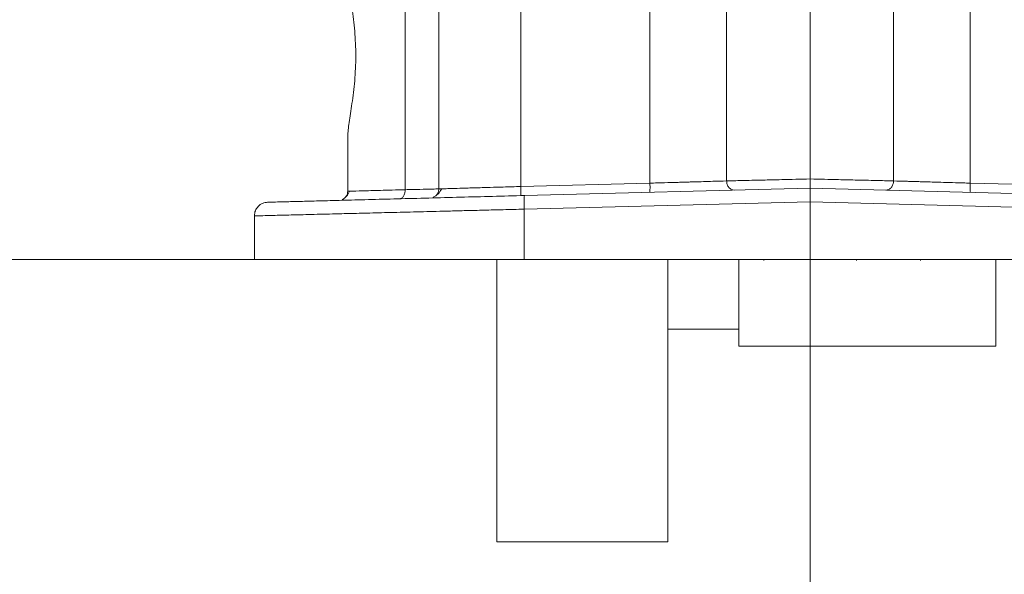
# Model space of a CAD drawing. Header units: inches. Extents: x 0.3 to 33.9, y 0.2 to 21.7.
# Tile 3 of 23: x 4.1 to 8.4, y 5.3 to 7.8. Entities that reach past the tile are written whole.
import ezdxf

# ---------------------------------------------------------------- set-up
doc = ezdxf.new("R2010")
doc.units = ezdxf.units.IN
doc.header["$MEASUREMENT"] = 0
doc.layers.add('SLD-0', color=7, linetype='Continuous', lineweight=15)
doc.styles.add('SLDTEXTSTYLE0', font='TXT', dxfattribs={"width": 0.75})
doc.dimstyles.new('SLDDIMSTYLE2', dxfattribs={"dimtxt": 0.25, "dimasz": 0.13, "dimexe": 0, "dimexo": 0.0625, "dimgap": 0.0625, "dimtad": 0, "dimtih": 1, "dimtoh": 1, "dimdec": 4, "dimrnd": 1e-09, "dimzin": 4, "dimdsep": 46, "dimtxsty": 'SLDTEXTSTYLE0', "dimsah": 1, "dimcen": 0.09, "dimadec": 0, "dimazin": 1, "dimtfac": 1, "dimtdec": 4, "dimtofl": 0, "dimtmove": 0, "dimatfit": 3, "dimfxl": 1, "dimfrac": 2, "dimtolj": 1, "dimtzin": 12, "dimarcsym": 0})

# ---------------------------------------------------------------- blocks, each defined once
blk = doc.blocks.new('*D19')
at = {"layer": 'SLD-0'}
for p, q in [((7.5217, 14.0334), (2.3019, 14.0334)), ((2.4269, 14.0334), (2.4269, 10.7931)), ((1.9478, 10.4191), (1.897, 10.4191)), ((1.897, 10.4191), (1.897, 10.0222)), ((2.906, 10.4191), (2.9568, 10.4191)), ((2.9568, 10.4191), (2.9568, 10.0222)), ((1.897, 10.0222), (1.9478, 10.0222)), ((2.9568, 10.0222), (2.906, 10.0222)), ((2.4269, 6.7312), (2.4269, 9.9714)), ((7.5217, 6.7312), (2.3019, 6.7312))]:
    blk.add_line(p, q, dxfattribs=at)
for points in [[(2.4269, 14.0334), (2.4069, 13.9034), (2.4469, 13.9034)], [(2.4269, 6.7312), (2.4469, 6.8612), (2.4069, 6.8612)]]:
    blk.add_solid(points, dxfattribs=at)
at = {"layer": 'SLD-0', "char_height": 0.25, "attachment_point": 1, "style": 'SLDTEXTSTYLE0'}
for s, insert in [('7.30', (2.002, 10.7921, 0.0039)), ('185.5', (2.0112, 10.3445, 0.0039))]:
    blk.add_mtext(s, dxfattribs=dict(at, insert=insert))

msp = doc.modelspace()

# ---------------------------------------------------------------- linework, layer by layer
at = {"color": 7, "linetype": 'Continuous', "lineweight": 15}
for p, q in [((6.86865, 7.06721), (6.86865, 8.14379)), ((8.27481, 8.14379), (8.27481, 7.06721)), ((7.20514, 8.03341), (7.20514, 7.07695)), ((7.93832, 8.03341), (7.93832, 7.07695)), ((5.79383, 7.03842), (5.79383, 7.9092)), ((5.94173, 7.8616), (5.94173, 7.04194)), ((6.30184, 7.83677), (6.30184, 7.05237)), ((5.54173, 7.03147), (5.54173, 7.27348)), ((5.5416, 7.23554), (5.54173, 7.23567)), ((6.30184, 7.05237), (6.86865, 7.06721)), ((8.27481, 7.06721), (8.84162, 7.05237)), ((5.55227, 7.03176), (5.54173, 7.03147)), ((7.57173, 7.04566), (6.31788, 7.01283)), ((8.82558, 7.01283), (7.57173, 7.04566)), ((7.57173, 6.98572), (6.31631, 6.95285)), ((8.82715, 6.95285), (7.57173, 6.98572)), ((7.57173, 6.73117), (7.57173, 6.98572)), ((5.13173, 6.73117), (5.13173, 6.92332)), ((6.31631, 6.73117), (6.31631, 6.95285)), ((6.19673, 6.73117), (6.19673, 5.49117)), ((7.57173, 6.73117), (6.31631, 6.73117)), ((6.94673, 6.73117), (6.94673, 5.49117)), ((7.25873, 6.73117), (7.25873, 6.35067)), ((7.36823, 6.73117), (7.36823, 6.72714)), ((8.82715, 6.73117), (7.57173, 6.73117)), ((7.77523, 6.72714), (7.77523, 6.73117)), ((8.05623, 6.73117), (8.05623, 6.72715)), ((8.38673, 6.73117), (8.38673, 6.35067)), ((6.94673, 6.42617), (7.25873, 6.42617)), ((7.25873, 6.35067), (8.38673, 6.35067)), ((6.19673, 5.49117), (6.94673, 5.49117))]:
    msp.add_line(p, q, dxfattribs=at)
for points, knots in [([(5.54173, 7.97885), (5.54308, 7.96032), (5.54577, 7.92339), (5.56058, 7.83744), (5.57343, 7.73684), (5.57884, 7.62617), (5.57343, 7.5155), (5.56058, 7.41489), (5.54577, 7.32895), (5.54308, 7.29201), (5.54173, 7.27348)], [0, 0, 0, 0, 0.1260408, 0.251244, 0.3758357, 0.5000001, 0.6241644, 0.748756, 0.8739592, 1, 1, 1, 1]), ([(6.30184, 7.05237), (6.30195, 7.04713), (6.30216, 7.03666), (6.30202, 7.02345), (6.30157, 7.0142), (6.30106, 7.01299), (6.3008, 7.01238)], [0, 0, 0, 0, 0.2499994, 0.4999989, 0.7500004, 1, 1, 1, 1]), ([(6.8676, 7.02722), (6.86786, 7.02783), (6.86838, 7.02904), (6.86883, 7.03829), (6.86897, 7.0515), (6.86876, 7.06197), (6.86865, 7.06721)], [0, 0, 0, 0, 0.2499992, 0.500002, 0.7500015, 1, 1, 1, 1]), ([(6.86865, 7.06721), (6.89019, 7.06783), (6.92988, 7.06897), (6.97661, 7.07031), (7.00806, 7.07123), (7.02762, 7.0718), (7.04445, 7.07229), (7.08563, 7.07349), (7.14582, 7.07522), (7.18602, 7.07639), (7.20514, 7.07695)], [0, 0, 0, 0, 0.1638753, 0.3019341, 0.361302, 0.414199, 0.4606238, 0.5005765, 0.7624537, 1, 1, 1, 1]), ([(7.20514, 7.07695), (7.22617, 7.07745), (7.27021, 7.0785), (7.35551, 7.08052), (7.45731, 7.08297), (7.52966, 7.08468), (7.57173, 7.08567)], [0, 0, 0, 0, 0.2387463, 0.50002, 0.7092209, 1, 1, 1, 1]), ([(7.20514, 7.07695), (7.20572, 7.07164), (7.20687, 7.06104), (7.21481, 7.04765), (7.22621, 7.03854), (7.23508, 7.03749), (7.23951, 7.03696)], [0, 0, 0, 0, 0.2501851, 0.4999998, 0.7498155, 1, 1, 1, 1]), ([(7.57173, 7.04566), (7.57172, 7.04586), (7.57171, 7.04631), (7.57169, 7.05188), (7.57168, 7.05918), (7.57169, 7.06667), (7.57169, 7.07566), (7.57169, 7.08227), (7.57169, 7.08567)], [0, 0, 0, 0, 0.1954339, 0.4269913, 0.556484, 0.6951489, 0.8431017, 1, 1, 1, 1]), ([(7.57173, 7.08567), (7.61381, 7.08468), (7.68615, 7.08297), (7.78795, 7.08052), (7.87326, 7.0785), (7.9173, 7.07745), (7.93832, 7.07695)], [0, 0, 0, 0, 0.2907764, 0.49998, 0.761252, 1, 1, 1, 1]), ([(7.93832, 7.07695), (7.93775, 7.07164), (7.93659, 7.06104), (7.92865, 7.04765), (7.91725, 7.03854), (7.90839, 7.03749), (7.90395, 7.03696)], [0, 0, 0, 0, 0.25018502, 0.49999981, 0.74981489, 1, 1, 1, 1]), ([(7.93832, 7.07695), (7.95734, 7.07639), (7.98142, 7.0757), (8.01819, 7.07463), (8.03867, 7.07404), (8.06068, 7.0734), (8.08609, 7.07267), (8.11802, 7.07174), (8.16003, 7.07051), (8.21358, 7.06897), (8.25327, 7.06783), (8.27481, 7.06721)], [0, 0, 0, 0, 0.2373812, 0.3006968, 0.365545, 0.4319247, 0.4998369, 0.5861313, 0.6982709, 0.8362354, 1, 1, 1, 1]), ([(8.27481, 7.06721), (8.27471, 7.06197), (8.2745, 7.0515), (8.27464, 7.03829), (8.27509, 7.02904), (8.2756, 7.02783), (8.27586, 7.02722)], [0, 0, 0, 0, 0.2499985, 0.499998, 0.7500008, 1, 1, 1, 1]), ([(6.31788, 7.01283), (6.27104, 7.0116), (6.176, 7.00911), (6.03471, 7.00541), (5.89427, 7.00173), (5.75822, 6.99817), (5.63022, 6.99482), (5.51444, 6.99179), (5.41376, 6.98915), (5.33049, 6.98697), (5.26635, 6.98529), (5.22193, 6.98413), (5.19504, 6.98342), (5.19177, 6.98334), (5.19016, 6.9833)], [0, 0, 0, 0, 0.0780394, 0.1583242, 0.2407101, 0.3262914, 0.4128019, 0.5000535, 0.5873113, 0.6738107, 0.7593637, 0.8417373, 0.9219918, 1, 1, 1, 1]), ([(5.54934, 7.03205), (5.54575, 7.02383), (5.53834, 7.00685), (5.5243, 6.99875), (5.51706, 6.99457)], [0, 0, 0, 0, 0.484096, 1, 1, 1, 1]), ([(5.53162, 7.00544), (5.53436, 7.00895), (5.54033, 7.01657), (5.54124, 7.02625), (5.54173, 7.03147)], [0, 0, 0, 0, 0.4604586, 1, 1, 1, 1]), ([(5.76833, 6.99844), (5.77175, 6.99913), (5.77859, 7.00052), (5.78711, 7.00971), (5.79288, 7.02289), (5.79354, 7.03324), (5.79387, 7.03842)], [0, 0, 0, 0, 0.2501832, 0.5000216, 0.7498456, 1, 1, 1, 1]), ([(5.94173, 7.04194), (5.94002, 7.0419), (5.93655, 7.04181), (5.90769, 7.04111), (5.86189, 7.04003), (5.81675, 7.03897), (5.79383, 7.03842)], [0, 0, 0, 0, 0.2380208, 0.4840264, 0.7380188, 1, 1, 1, 1]), ([(5.9542, 7.04268), (5.94922, 7.03438), (5.93887, 7.01712), (5.9244, 7.00913), (5.91689, 7.00498)], [0, 0, 0, 0, 0.481255, 1, 1, 1, 1]), ([(5.93081, 7.01469), (5.93389, 7.01858), (5.94021, 7.02658), (5.94122, 7.03673), (5.94173, 7.04194)], [0, 0, 0, 0, 0.4869179, 1, 1, 1, 1]), ([(5.94173, 7.04194), (5.94241, 7.04197), (5.94339, 7.042), (5.95359, 7.04229), (5.95682, 7.04239)], [0, 0, 0, 0, 0.6827831, 1, 1, 1, 1]), ([(6.31631, 6.95285), (6.31615, 6.9607), (6.31584, 6.97641), (6.31605, 6.99622), (6.31672, 7.01009), (6.31749, 7.01192), (6.31788, 7.01283)], [0, 0, 0, 0, 0.2499994, 0.5000005, 0.750001, 1, 1, 1, 1]), ([(7.57173, 6.98572), (7.57173, 6.9936), (7.57174, 7.0093), (7.57173, 7.02888), (7.57174, 7.03986), (7.57174, 7.04488), (7.57173, 7.0454), (7.57173, 7.04566)], [0, 0, 0, 0, 0.250732, 0.4991348, 0.7346551, 0.8637228, 1, 1, 1, 1]), ([(5.13173, 6.92332), (5.1326, 6.93105), (5.13435, 6.94651), (5.14778, 6.96613), (5.16705, 6.98008), (5.18246, 6.98222), (5.19016, 6.9833)], [0, 0, 0, 0, 0.2499996, 0.4999997, 0.7499998, 1, 1, 1, 1]), ([(6.31631, 6.95285), (6.28562, 6.95208), (6.22639, 6.95061), (6.14163, 6.9485), (6.06425, 6.94658), (5.99432, 6.94483), (5.93174, 6.94326), (5.85231, 6.94128), (5.7578, 6.93893), (5.65189, 6.93629), (5.55771, 6.93394), (5.46164, 6.93154), (5.36734, 6.9292), (5.2807, 6.92706), (5.21344, 6.92539), (5.16622, 6.9242), (5.13707, 6.92346), (5.1335, 6.92336), (5.13173, 6.92332)], [0, 0, 0, 0, 0.0486488, 0.0938898, 0.1357227, 0.1741472, 0.2091632, 0.2407703, 0.3101455, 0.3764996, 0.4398322, 0.5001432, 0.586993, 0.6724259, 0.7564424, 0.8390432, 0.9202289, 1, 1, 1, 1]), ([(6.31631, 6.73117), (6.26376, 6.73117), (6.15866, 6.73117), (6.00486, 6.73117), (5.85701, 6.73117), (5.71756, 6.73117), (5.58874, 6.73117), (5.47259, 6.73117), (5.37098, 6.73117), (5.28555, 6.73117), (5.21755, 6.73117), (5.16855, 6.73117), (5.13752, 6.73117), (5.13366, 6.73117), (5.13173, 6.73117)], [0, 0, 0, 0, 0.0833334, 0.1666667, 0.25, 0.3333333, 0.4166666, 0.5, 0.5833334, 0.6666667, 0.75, 0.8333333, 0.9166667, 1, 1, 1, 1])]:
    msp.add_open_spline(points, degree=3, knots=knots, dxfattribs=at)
at = {"color": 8, "linetype": 'Continuous', "lineweight": 15}
for points, knots in [([(5.95682, 7.04239), (5.96001, 7.04248), (5.96918, 7.04275), (5.99892, 7.04361), (6.03604, 7.04467), (6.07124, 7.04569), (6.09986, 7.04652), (6.13206, 7.04745), (6.17337, 7.04865), (6.22976, 7.05029), (6.27586, 7.05162), (6.30184, 7.05237)], [0, 0, 0, 0, 0.0819442, 0.2355093, 0.3929383, 0.4661841, 0.5431014, 0.6236903, 0.7079504, 0.8354142, 1, 1, 1, 1]), ([(5.79383, 7.03842), (5.75545, 7.03737), (5.68063, 7.0353), (5.60353, 7.03317), (5.55957, 7.03196), (5.55378, 7.0318), (5.55227, 7.03176)], [0, 0, 0, 0, 0.3050694, 0.5947437, 0.8943298, 1, 1, 1, 1])]:
    msp.add_open_spline(points, degree=3, knots=knots, dxfattribs=at)
at = {"layer": 'SLD-0'}
msp.add_line((7.57173, 18.21537), (7.57173, 4.4398), dxfattribs=at)

# ---------------------------------------------------------------- dimensions: what is measured, and where the dimension line sits
dim = msp.add_linear_dim(base=(2.42687, 6.73117), p1=(7.57173, 14.03335), p2=(7.57173, 6.73117), angle=90, dimstyle='SLDDIMSTYLE2', dxfattribs=at)
dim.commit()
dim.dimension.update_dxf_attribs({"geometry": '*D19', "text_midpoint": (2.42687, 10.38226), "dimtype": 160})

doc.saveas('drawing.dxf')
